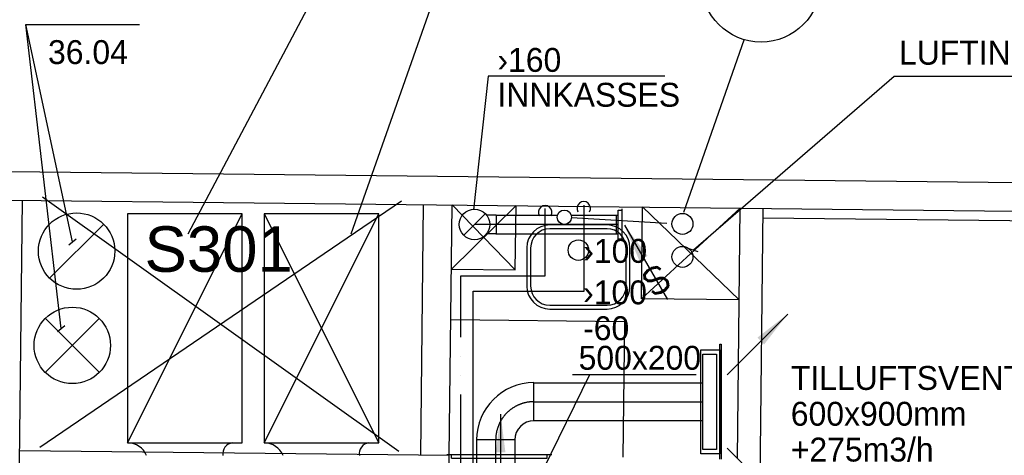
# Model space of a CAD drawing. Header units: millimetres. Extents: x 0 to 83130, y 0 to 57204.
# Tile 64 of 67: x 56243 to 61399, y 48587 to 50868. Entities that reach past the tile are written whole.
import ezdxf
from ezdxf.enums import TextEntityAlignment as Align

# ---------------------------------------------------------------- set-up
doc = ezdxf.new("R2010")
doc.units = ezdxf.units.MM
doc.header["$LTSCALE"] = 100
doc.header["$MEASUREMENT"] = 0
doc.header["$PDMODE"] = 1
for name, pattern in [('2V-CENT', [23, 20, -1.5, 0, -1.5]), ('V-KV', [2, 1, 1]), ('V-SPV', [7, 5, -1, 0, -1]), ('V-VV', [8, 5, -1, 0, -1, 0, -1])]:
    doc.linetypes.add(name, pattern=pattern)
doc.layers.get('0').update_dxf_attribs({"linetype": 'CONTINUOUS'})
for name, color, linetype in [('20603A200D001$0$832 Rominfo', 7, 'CONTINUOUS'), ('20603A200D001$0$A12-HEL4', 251, 'CONTINUOUS'), ('20603A200D001$0$A24-HEL1', 251, 'CONTINUOUS'), ('20603A200D001$0$A24-HEL2', 251, 'CONTINUOUS'), ('V060-', 3, 'CONTINUOUS'), ('V061-', 1, 'CONTINUOUS'), ('V070-', 3, 'CONTINUOUS'), ('V071-', 1, 'CONTINUOUS'), ('V080-', 3, 'CONTINUOUS'), ('V090-', 2, 'CONTINUOUS'), ('V091', 1, 'CONTINUOUS'), ('V091-', 1, 'CONTINUOUS'), ('xref', 7, 'CONTINUOUS')]:
    doc.layers.add(name, color=color, linetype=linetype)
doc.styles.add('20603A200D001$0$Arial', font='arial.ttf', dxfattribs={"height": 238.125})
doc.styles.add('FISO', font='fiso')
doc.styles.add('ISO', font='ISO')
doc.styles.add('SIMPLEX', font='SIMPLEX')

# ---------------------------------------------------------------- blocks, each defined once
blk = doc.blocks.new('TLC90', base_point=(0, 4))
at = {"color": 1}
for p, q in [((-0.346, 4.346), (0.346, 3.654)), ((-0.346, 3.654), (0.346, 4.346))]:
    blk.add_line(p, q, dxfattribs=at)
blk = doc.blocks.new('C90', base_point=(16233, 22618))
at = {"color": 0, "linetype": 'ByBlock'}
blk.add_circle((16233, 22618), 0.5, dxfattribs=at)
blk = doc.blocks.new('FLC90', base_point=(0, 5))
at = {"color": 1}
blk.add_line((-0.346, 4.654), (0.346, 5.346), dxfattribs=at)
blk = doc.blocks.new('CBOJ90_PB', base_point=(86107, 31352))
at = {"color": 0, "linetype": 'ByBlock'}
blk.add_arc((86106, 31353), 1, 270, 360, dxfattribs=at)
blk = doc.blocks.new('KBOJ90_PB', base_point=(86107, 31352))
at = {"color": 0, "linetype": 'ByBlock'}
for p, q in [((86106.5, 31353), (86107.5, 31353)), ((86106, 31352.5), (86106, 31351.5))]:
    blk.add_line(p, q, dxfattribs=at)
for radius in [1.5, 0.5]:
    blk.add_arc((86106, 31353), radius, 270, 360, dxfattribs=at)
blk = doc.blocks.new('3BOJ90_PB', base_point=(86107, 31352))
for p in [(86107, 31353), (86106, 31352)]:
    blk.add_point(p)
at = {"color": 1, "linetype": '2V-CENT'}
blk.add_blockref('CBOJ90_PB', (86107, 31352), dxfattribs=at)
at = {"color": 0, "linetype": 'ByBlock'}
blk.add_blockref('KBOJ90_PB', (86107, 31352), dxfattribs=at)
at = {"style": 'ISO', "flags": 3}
blk.add_attdef('0', (86107, 31352), '', height=1, dxfattribs=at)
blk = doc.blocks.new('V420', base_point=(455, 404.5))
blk.add_line((455, 404.5), (464, 404.5))
blk.add_solid([(455, 404.5), (459, 405), (459, 404)])
blk = doc.blocks.new('V421', base_point=(455.5, 404.5))
at = {"rotation": 180}
blk.add_blockref('V420', (464.5, 404.5), dxfattribs=at)
blk = doc.blocks.new('CTK_S', base_point=(16255, 22600))
at = {"color": 0, "linetype": 'ByBlock'}
blk.add_line((16255.5, 22600), (16255, 22600), dxfattribs=at)
blk = doc.blocks.new('KTK_S', base_point=(16255, 22600))
at = {"color": 0, "linetype": 'ByBlock'}
blk.add_circle((16255, 22600), 0.5, dxfattribs=at)
blk = doc.blocks.new('3TK_S', base_point=(16255, 22600))
at = {"color": 0, "linetype": 'ByBlock'}
blk.add_blockref('KTK_S', (16255, 22600), dxfattribs=at)
at = {"color": 1, "linetype": '2V-CENT'}
blk.add_blockref('CTK_S', (16255, 22600), dxfattribs=at)
at = {"style": 'ISO', "flags": 3}
blk.add_attdef('0', (16255, 22600), '', height=1, dxfattribs=at)
blk = doc.blocks.new('CTXK_A', base_point=(16255, 22602.5))
at = {"color": 0, "linetype": 'ByBlock'}
blk.add_line((16255.5, 22602.5), (16255, 22602.5), dxfattribs=at)
blk = doc.blocks.new('KTXK_A', base_point=(16255, 22602.5))
at = {"color": 0, "linetype": 'ByBlock'}
for p, q in [((16255, 22603), (16255.5, 22603)), ((16255.5, 22603), (16255.5, 22602)), ((16255.5, 22602), (16255, 22602))]:
    blk.add_line(p, q, dxfattribs=at)
blk = doc.blocks.new('3TXK_A', base_point=(16255, 22602.5))
blk.add_point((16255.5, 22602.5))
at = {"color": 0, "linetype": 'ByBlock'}
blk.add_blockref('KTXK_A', (16255, 22602.5), dxfattribs=at)
at = {"color": 1, "linetype": '2V-CENT'}
blk.add_blockref('CTXK_A', (16255, 22602.5), dxfattribs=at)
at = {"style": 'ISO', "flags": 3}
blk.add_attdef('0', (16255, 22602.5), '', height=1, dxfattribs=at)
blk = doc.blocks.new('VAGG_P', base_point=(16250.5, 22586.5))
for p, q in [((16250, 22587.5), (16251, 22587.5)), ((16250, 22587.5), (16250, 22586.5)), ((16251, 22587.5), (16251, 22586.5))]:
    blk.add_line(p, q)
at = {"color": 6}
blk.add_line((16249.95, 22586.5), (16251.05, 22586.5), dxfattribs=at)
blk = doc.blocks.new('C3A', base_point=(16246, 22590.5))
at = {"color": 0, "linetype": 'ByBlock'}
blk.add_line((16247, 22590.5), (16246, 22590.5), dxfattribs=at)
blk = doc.blocks.new('K3A', base_point=(16246, 22590.5))
at = {"color": 0, "linetype": 'ByBlock'}
for p, q in [((16246, 22591), (16247, 22591)), ((16247, 22591), (16247, 22590)), ((16247, 22590), (16246, 22590))]:
    blk.add_line(p, q, dxfattribs=at)
blk = doc.blocks.new('33A', base_point=(16246, 22590.5))
blk.add_point((16247, 22590.5))
at = {"color": 0, "linetype": 'ByBlock'}
blk.add_blockref('K3A', (16246, 22590.5), dxfattribs=at)
at = {"color": 1, "linetype": '2V-CENT'}
blk.add_blockref('C3A', (16246, 22590.5), dxfattribs=at)
at = {"style": 'SIMPLEX', "flags": 3}
blk.add_attdef('0', (16246, 22590.5), '', height=1, dxfattribs=at)
blk = doc.blocks.new('V422', base_point=(16230, 22585))
blk.add_blockref('V420', (16230, 22585))
at = {"style": 'SIMPLEX'}
blk.add_text('s', height=4, rotation=90, dxfattribs=at).set_placement((16238, 22585), align=Align.CENTER)
blk = doc.blocks.new('VUN')
at = {"color": 0}
blk.add_circle((0, 0), 0.5, dxfattribs=at)
blk = doc.blocks.new('20603A200D001')
at = {"layer": '20603A200D001$0$A12-HEL4', "color": 7}
for points in [[(65728.3, 47807.5), (79027.6, 47662.4)], [(65926.7, 47655.3), (78675.9, 47516.3)], [(71709.7, 46062.2), (71726.4, 47592.1)], [(73811.9, 46259.2), (73826.2, 47569.2)], [(73961.9, 46257.6), (73976.2, 47567.5)]]:
    blk.add_lwpolyline(points, dxfattribs=at)
at = {"layer": '20603A200D001$0$A24-HEL1', "color": 7}
for points in [[(71831.6, 47609.6), (73697.2, 46279.2)], [(71817.3, 46299.7), (73711.5, 47589.1)], [(75604.6, 47499.8), (78675.4, 47466.3)]]:
    blk.add_lwpolyline(points, dxfattribs=at)
at = {"layer": '20603A200D001$0$A24-HEL2', "color": 7}
for p, q in [((73972.5, 47230.5), (74311.2, 47563.9)), ((74307.5, 47226.9), (73976.2, 47567.5)), ((74307.5, 47226.9), (74311.2, 47563.9)), ((74968.9, 47075.7), (74974.2, 47556.6)), ((74968.9, 47075.7), (75485.1, 47551.1)), ((74974.2, 47556.6), (75479.9, 47070.1)), ((74787.8, 47462.4), (74487.8, 47462.4)), ((74787.8, 47442.4), (74487.8, 47442.4)), ((74367.8, 47342.4), (74367.8, 47142.4)), ((74387.8, 47342.4), (74387.8, 47142.4)), ((74887.8, 47142.4), (74887.8, 47342.4)), ((74907.8, 47142.4), (74907.8, 47342.4)), ((73972.5, 47230.5), (74307.5, 47226.9)), ((74487.8, 47042.4), (74787.8, 47042.4)), ((75479.9, 47070.1), (74968.9, 47075.7)), ((74487.8, 47022.4), (74787.8, 47022.4)), ((73969.7, 46967.6), (74878.7, 46957.6)), ((74878.7, 46957.6), (74870.9, 46247.7))]:
    blk.add_line(p, q, dxfattribs=at)
for points in [[(75470.8, 46241.1), (75485.1, 47551.1)], [(75589.5, 46119.8), (75605.1, 47549.8)], [(71712.1, 46282.1), (73961.9, 46257.6)], [(73960.6, 46137.6), (73961.9, 46257.6)]]:
    blk.add_lwpolyline(points, dxfattribs=at)
blk.add_circle((74637.8, 47330.6), 53.6, dxfattribs=at)
for centre, radius, start, end in [((74487.8, 47342.4), 120, 90, 180), ((74487.8, 47342.4), 100, 90, 180), ((74787.8, 47342.4), 120, 0, 90), ((74787.8, 47342.4), 100, 0, 90), ((74487.8, 47142.4), 120, 180, 270), ((74487.8, 47142.4), 100, 180, 270), ((74787.8, 47142.4), 100, 270, 0), ((74787.8, 47142.4), 120, 270, 0)]:
    blk.add_arc(centre, radius, start, end, dxfattribs=at)
at = {"layer": '20603A200D001$0$832 Rominfo', "style": '20603A200D001$0$Arial'}
blk.add_text('S301', height=238.12, dxfattribs=at).set_placement((72365.6, 47217.2))

msp = doc.modelspace()

# ---------------------------------------------------------------- linework, layer by layer
at = {"layer": 'V060-'}
for p, q in [((57407.68, 49852.14), (56807.68, 49852.14)), ((56807.68, 49852.14), (56807.68, 48652.14)), ((57407.68, 48652.14), (57407.68, 49852.14)), ((58122.63, 49852.14), (57522.63, 49852.14)), ((57522.63, 49852.14), (57522.63, 48652.14)), ((58122.63, 48652.14), (58122.63, 49852.14)), ((56807.68, 48652.14), (57407.68, 48652.14)), ((57522.63, 48652.14), (58122.63, 48652.14))]:
    msp.add_line(p, q, dxfattribs=at)
at = {"layer": 'V060-', "color": 1, "linetype": 'Continuous'}
for p, q in [((56807.68, 48652.14), (57407.68, 49852.14)), ((57522.63, 48652.14), (58122.63, 49852.14)), ((57522.63, 49852.14), (58122.63, 48652.14))]:
    msp.add_line(p, q, dxfattribs=at)
at = {"layer": 'V060-', "linetype": 'Continuous'}
for p, q in [((58736.62, 49845), (59059.06, 49845)), ((59130.43, 49845), (59377.05, 49845)), ((59377.05, 49745), (58736.62, 49745)), ((58935.18, 48967.32), (59820.83, 48967.32)), ((59820.83, 48767.32), (58935.18, 48767.32)), ((58636.22, 47410.65), (58636.22, 48667.85)), ((58836.22, 48667.85), (58836.22, 47410.65))]:
    msp.add_line(p, q, dxfattribs=at)
at = {"layer": 'V060-', "color": 1, "linetype": '2V-CENT'}
for p, q in [((59377.05, 49795), (58736.62, 49795)), ((58935.18, 48867.32), (59820.83, 48867.32)), ((58736.22, 47410.65), (58736.22, 48667.85))]:
    msp.add_line(p, q, dxfattribs=at)
at = {"layer": 'V060-'}
for centre, radius, start, end in [((56808.14, 48544.68), 107.46, 22.92559, 89.77321), ((57361.9, 48596.76), 55.73, 96.42733, 190.56621), ((57523.1, 48544.68), 107.46, 22.92559, 89.77321), ((58076.86, 48596.76), 55.73, 96.42733, 190.56621)]:
    msp.add_arc(centre, radius, start, end, dxfattribs=at)
at = {"layer": 'V061-'}
for p, q in [((58849.17, 52224.1), (57977.41, 49744.85)), ((58058.48, 51510.86), (57123.02, 49744.85)), ((56518.55, 49704.18), (56274.44, 50842.8)), ((56274.44, 50842.8), (56870.16, 50842.8)), ((56460.43, 49251.06), (56274.44, 50842.8)), ((58695.51, 50572.47), (58619.08, 49872.2)), ((59621.19, 50572.47), (58695.51, 50572.47)), ((56499.2, 49688.36), (56537.9, 49720.01)), ((56441.08, 49235.24), (56479.78, 49266.89))]:
    msp.add_line(p, q, dxfattribs=at)
at = {"layer": 'V070-'}
for p, q in [((59908.77, 49168.32), (59916.77, 49168.32)), ((59908.77, 48566.32), (59908.77, 49168.32)), ((59916.77, 49168.32), (59916.77, 48566.32)), ((59808.77, 49138.82), (59908.77, 49138.82)), ((59808.77, 48595.82), (59808.77, 49138.82)), ((59820.83, 49117.32), (59890.83, 49117.32)), ((59820.83, 48617.32), (59820.83, 49117.32)), ((59890.83, 49117.32), (59890.83, 48617.32)), ((59908.77, 49138.82), (59908.77, 48595.82)), ((59908.77, 48595.82), (59808.77, 48595.82)), ((59890.83, 48617.32), (59820.83, 48617.32))]:
    msp.add_line(p, q, dxfattribs=at)
at = {"layer": 'V071-'}
for p, q in [((58984.98, 48515.39), (59228.14, 49009.53)), ((59136.99, 49009.53), (59784.96, 49009.53))]:
    msp.add_line(p, q, dxfattribs=at)
at = {"layer": 'V080-', "linetype": 'V-VV'}
for p, q in [((58994.86, 49526.71), (58994.86, 49879.62)), ((58552.86, 48406.24), (58552.86, 49526.71)), ((58552.86, 49526.71), (58994.86, 49526.71))]:
    msp.add_line(p, q, dxfattribs=at)
at = {"layer": 'V080-', "linetype": 'V-KV'}
for p, q in [((59197.89, 49447.31), (59197.89, 49897.26)), ((58618.03, 49447.31), (59197.89, 49447.31)), ((58618.03, 48318.01), (58618.03, 49447.31))]:
    msp.add_line(p, q, dxfattribs=at)
at = {"layer": 'V080-', "color": 1}
for centre in [(59196.27, 49880.02), (58994.66, 49859.02)]:
    msp.add_arc(centre, 35.47, 328.83461, 571.16539, dxfattribs=at)
at = {"layer": 'V090-', "linetype": 'V-SPV'}
msp.add_line((59132.22, 49832.07), (59658.36, 49800.63), dxfattribs=at)
at = {"layer": 'V091'}
msp.add_line((60034.82, 50761.18), (59718.46, 49858.4), dxfattribs=at)
msp.add_circle((60124.69, 51062.31), 312.17, dxfattribs=at)
at = {"layer": 'V091-'}
for p, q in [((59771.02, 49662.19), (60822.42, 50571.9)), ((60822.42, 50571.9), (62568.12, 50571.9)), ((59747.4, 49670.38), (59794.64, 49654))]:
    msp.add_line(p, q, dxfattribs=at)

# ---------------------------------------------------------------- block references
at = {"layer": 'V060-', "linetype": 'Continuous'}
for name, p, xscale, yscale, zscale in [('3TK_S', (58624.43, 49795.78), 160, 160, 160), ('3TXK_A', (58686.88, 49795.78), 100, 100, 100)]:
    msp.add_blockref(name, p, dxfattribs=dict(at, xscale=xscale, yscale=yscale, zscale=zscale))
at = {"layer": 'V060-'}
for name, p, xscale, yscale, zscale in [('C90', (56540.63, 49656.12), 400, 400, 400), ('FLC90', (58624.43, 49795.78), 160, 160, 160), ('FLC90', (56540.63, 49656.12), 400, 400, 400), ('C90', (56518.15, 49162.5), 400, 400, 400), ('TLC90', (56518.15, 49162.5), 400, 400, 400)]:
    msp.add_blockref(name, p, dxfattribs=dict(at, xscale=xscale, yscale=yscale, zscale=zscale))
at = {"layer": 'V060-', "linetype": 'Continuous', "xscale": 200, "yscale": 200, "zscale": 200, "rotation": 180}
msp.add_blockref('3BOJ90_PB', (58735.23, 48867.85), dxfattribs=at)
at = {"layer": 'V070-'}
for name, p, xscale, yscale, zscale, rotation in [('VAGG_P', (59397.05, 49795), 150, 20, 150, 90), ('V422', (59409.24, 49791.94), 50, 50, 50, 300.0000000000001), ('V421', (59946.61, 49008.69), 50, 50, 50, 45), ('V422', (58761.18, 48802.53), -50, 50, 50, 90), ('V421', (59946.61, 48624.98), 50, 50, 50, 315), ('VAGG_P', (58754.65, 48591.79), -500, 20, 500, 180)]:
    msp.add_blockref(name, p, dxfattribs=dict(at, xscale=xscale, yscale=yscale, zscale=zscale, rotation=rotation))
at = {"layer": 'V070-', "linetype": 'Continuous', "xscale": 10, "yscale": 100, "zscale": 10, "rotation": 180}
msp.add_blockref('33A', (59377.05, 49795), dxfattribs=at)
at = {"layer": 'V090-', "color": 1}
for p, xscale, yscale, zscale in [((59094.75, 49833.47), 75, 75, 75), ((59713.32, 49798.58), 110, 110, 110), ((59713.32, 49626.05), 110, 110, 110)]:
    msp.add_blockref('VUN', p, dxfattribs=dict(at, xscale=xscale, yscale=yscale, zscale=zscale))
at = {"layer": 'xref'}
msp.add_blockref('20603A200D001', (-15469.5, 2330.58), dxfattribs=at)

# ---------------------------------------------------------------- texts
at = {"layer": 'V061-', "color": 1, "style": 'FISO'}
for s, p in [('36.04', (56390.9, 50635.39)), ('›160', (58744.29, 50594.56)), ('INNKASSES', (58744.29, 50412.06)), ('›100', (59193.9, 49594.74)), ('TILLUFTSVENTIL', (60280.65, 48929.77)), ('600x900mm', (60280.65, 48742.27)), ('+275m3/h', (60280.65, 48554.77))]:
    msp.add_text(s, height=125, dxfattribs=at).set_placement(p)
at = {"layer": 'V071-', "color": 1, "style": 'FISO'}
for s, p in [('›100', (59193.08, 49377.6)), ('-60', (59193.08, 49190.1)), ('500x200', (59169.45, 49035.33))]:
    msp.add_text(s, height=125, dxfattribs=at).set_placement(p)
at = {"layer": 'V091-', "color": 1, "style": 'FISO'}
msp.add_text('LUFTING PUMPEKUMMER', height=125, dxfattribs=at).set_placement((60847.42, 50631.9))

doc.saveas('drawing.dxf')
